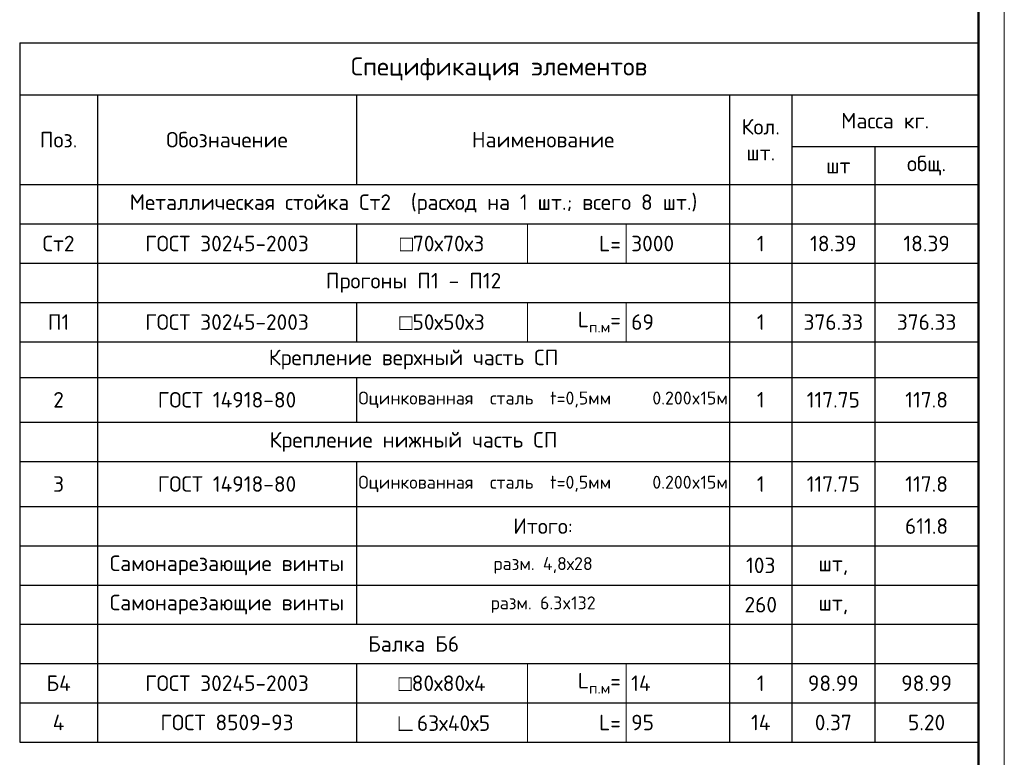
# Model space of a CAD drawing. Header units: millimetres. Extents: x 2842173 to 10151342, y -218675 to 375325.
# Tile 19 of 105: x 2951485 to 2970485, y -85643 to -71410. Entities that reach past the tile are written whole.
import ezdxf

# ---------------------------------------------------------------- set-up
doc = ezdxf.new("R2010")
doc.units = ezdxf.units.MM
doc.layers.get('Defpoints').update_dxf_attribs({"color": 255})
doc.styles.add('ICOCPEUR', font='isocpeur.ttf')
doc.styles.add('ГОСТ300', font='isocpeur.ttf')

# ---------------------------------------------------------------- blocks, each defined once
blk = doc.blocks.new('*U20')
at = {"lineweight": 9}
blk.add_line((400, 292), (400, -5), dxfattribs=at)
at = {"lineweight": 50}
blk.add_line((395, 287), (395, 0), dxfattribs=at)
blk = doc.blocks.new('*T342')
at = {"color": 0, "linetype": 'ByBlock', "lineweight": -2, "transparency": 16777216}
for p, q in [((0, 0), (18500, 0)), ((0, 0), (0, -9701.207851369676)), ((18500, 0), (18500, -13490.68153558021)), ((0, -1000), (18500, -1000)), ((1500, -1000), (1500, -13490.68153558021)), ((6500, -1000), (6500, -2733.333333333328)), ((13700, -1000), (13700, -3491.228070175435)), ((14900, -1000), (14900, -9701.207851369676)), ((14900, -2000), (18500, -2000)), ((16500, -2000), (16500, -13490.68153558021)), ((0, -2733.333333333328), (18500, -2733.333333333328)), ((0, -3491.228070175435), (18500, -3491.228070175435)), ((0, -4249.122807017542), (18500, -4249.122807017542)), ((13700, -4249.122807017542), (13700, -5007.017543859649)), ((0, -5007.017543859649), (18500, -5007.017543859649)), ((0, -5764.912280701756), (18500, -5764.912280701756)), ((0, -6452.085044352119), (18500, -6452.085044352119)), ((0, -7318.751711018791), (18500, -7318.751711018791)), ((0, -8076.646447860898), (18500, -8076.646447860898)), ((0, -8943.31311452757), (18500, -8943.31311452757)), ((13700, -8943.31311452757), (13700, -9701.207851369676)), ((0, -9701.207851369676), (18500, -9701.207851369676)), ((0, -10459.10258821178), (18500, -10459.10258821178)), ((0, -11216.99732505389), (18500, -11216.99732505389)), ((0, -11974.892061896), (18500, -11974.892061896)), ((0, -11974.892061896), (0, -13490.68153558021)), ((14900, -11974.892061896), (14900, -13490.68153558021)), ((0, -12732.7867987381), (18500, -12732.7867987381)), ((0, -13490.68153558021), (18500, -13490.68153558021))]:
    blk.add_line(p, q, dxfattribs=at)
at = {"color": 0, "lineweight": -2, "transparency": 16777216}
for p, q in [((6500, -3491.228070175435), (6500, -4249.122807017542)), ((13700, -3491.228070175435), (13700, -4249.122807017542)), ((6500, -5007.017543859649), (6500, -5764.912280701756)), ((13700, -5007.017543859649), (13700, -8943.31311452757)), ((6500, -6452.085044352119), (6500, -7318.751711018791)), ((6500, -8076.646447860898), (6500, -11216.99732505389)), ((0, -9701.207851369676), (0, -11974.892061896)), ((13700, -9701.207851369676), (13700, -13490.68153558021)), ((14900, -9701.207851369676), (14900, -11974.892061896)), ((6500, -11974.892061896), (6500, -13490.68153558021))]:
    blk.add_line(p, q, dxfattribs=at)
at = {"layer": 'Defpoints', "color": 8, "linetype": 'ByBlock', "lineweight": 0, "transparency": 16777216}
for p, q in [((9800, -3491.228070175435), (9800, -4249.122807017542)), ((11700, -3491.228070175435), (11700, -4249.122807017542)), ((9800, -5007.017543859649), (9800, -5764.912280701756)), ((11700, -5007.017543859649), (11700, -5764.912280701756)), ((9800, -11974.892061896), (9800, -13490.68153558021)), ((11700, -11974.892061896), (11700, -13490.68153558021))]:
    blk.add_line(p, q, dxfattribs=at)
at = {"color": 0, "lineweight": 25, "transparency": 16777216}
for s, insert, char_height, width, attachment_point, style in [('Спецификация элементов ', (9250, -500), 350, 18300, 5, 'ГОСТ300'), ('Масса кг.', (16700, -1500), 300, 3400, 5, 'ГОСТ300'), ('Кол. шт.', (14300, -1866.666666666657), 300, 1000, 5, 'ГОСТ300'), ('Поз.', (750, -1866.666666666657), 300, 1300, 5, 'ГОСТ300'), ('Обозначение', (4000, -1866.666666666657), 300, 4800, 5, 'ГОСТ300'), ('Наименование', (10100, -1866.666666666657), 300, 7000, 5, 'ГОСТ300'), (' шт', (15700, -2366.666666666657), 300, 1400, 5, 'ГОСТ300'), ('общ.', (17500, -2366.666666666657), 300, 1800, 5, 'ГОСТ300'), ('Металлическая стойка Ст2 {\\C7; (расход на }1 шт.;{\\C7; всего }8 шт.{\\C7;)}', (7600, -3112.280701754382), 300, 12000, 5, 'ГОСТ300'), ('Ст2', (750, -3870.175438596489), 300, 1300, 5, 'ГОСТ300'), ('ГОСТ 30245-2003', (4000, -3870.175438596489), 300, 4800, 5, 'ГОСТ300'), ('{\\fArial|b0|i0|c204|p34;□}70х70х3', (8150, -3870.175438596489), 300, 3100, 5, 'ГОСТ300'), ('L=', (11600, -3870.175438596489), 300, 1700, 6, 'ГОСТ300'), ('3000', (11800, -3870.175438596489), 300, 1800, 4, 'ГОСТ300'), ('1', (14300, -3870.175438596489), 300, 1000, 5, 'ГОСТ300'), ('18.39', (15700, -3870.175438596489), 300, 1400, 5, 'ГОСТ300'), ('18.39', (17500, -3870.175438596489), 300, 1800, 5, 'ГОСТ300'), ('{\\C256;Прогоны }П1 - П12', (7600, -4628.070175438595), 300, 12000, 5, 'ГОСТ300'), ('П1', (750, -5385.964912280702), 300, 1300, 5, 'ГОСТ300'), ('ГОСТ 30245-2003', (4000, -5385.964912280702), 300, 4800, 5, 'ГОСТ300'), ('{\\fArial|b0|i0|c204|p34;\\C256;□}50х50х3', (8150, -5385.964912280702), 300, 3100, 5, 'ГОСТ300'), ('\\A1;L{\\H0.7x;\\S^ п.м;}=', (11600, -5385.964912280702), 300, 1700, 6, 'ГОСТ300'), ('69', (11800, -5385.964912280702), 300, 1800, 4, 'ГОСТ300'), ('1', (14300, -5385.964912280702), 300, 1000, 5, 'ГОСТ300'), ('376.33', (15700, -5385.964912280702), 300, 1400, 5, 'ГОСТ300'), ('376.33', (17500, -5385.964912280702), 300, 1800, 5, 'ГОСТ300'), ('\\A1;{\\C7;Крепление верхный часть СП}', (7600, -6108.498662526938), 300, 12000, 5, 'ГОСТ300'), ('\\A1;{\\C7;Оцинкованная  сталь  t=0,5мм     0.200x15м}', (10100, -6885.418377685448), 250, 7000, 5, 'ICOCPEUR'), ('2', (750, -6885.418377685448), 300, 1300, 5, 'ICOCPEUR'), ('\\A1;{\\C7;ГОСТ 14918-80}', (4000, -6885.418377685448), 300, 4800, 5, 'ICOCPEUR'), ('1', (14300, -6885.418377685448), 300, 1000, 5, 'ICOCPEUR'), ('117.75', (15700, -6885.418377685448), 300, 1400, 5, 'ICOCPEUR'), ('117.8', (17500, -6885.418377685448), 300, 1800, 5, 'ICOCPEUR'), ('\\A1;{\\C7;Крепление нижный часть СП}', (7600, -7697.699079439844), 300, 12000, 5, 'ГОСТ300'), ('3', (750, -8509.979781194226), 300, 1300, 5, 'ICOCPEUR'), ('\\A1;{\\C7;ГОСТ 14918-80}', (4000, -8509.979781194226), 300, 4800, 5, 'ICOCPEUR'), ('\\A1;{\\C7;Оцинкованная  сталь  t=0,5мм     0.200x15м}', (10100, -8509.979781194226), 250, 7000, 5, 'ICOCPEUR'), ('1', (14300, -8509.979781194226), 300, 1000, 5, 'ICOCPEUR'), ('117.75', (15700, -8509.979781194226), 300, 1400, 5, 'ICOCPEUR'), ('117.8', (17500, -8509.979781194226), 300, 1800, 5, 'ICOCPEUR'), ('Итого:', (10100, -9322.260482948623), 300, 7000, 5, 'ICOCPEUR'), ('611.8', (17500, -9322.260482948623), 300, 1800, 5, 'ICOCPEUR'), ('Самонарезающие винты ', (4000, -10080.15521979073), 300, 4800, 5, 'ICOCPEUR'), ('разм. 4,8х28  ', (10100, -10080.15521979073), 250, 7000, 5, 'ICOCPEUR'), ('103', (14300, -10080.15521979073), 300, 1000, 5, 'ICOCPEUR'), ('шт,', (15700, -10080.15521979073), 300, 1400, 5, 'ICOCPEUR'), ('Самонарезающие винты ', (4000, -10838.04995663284), 300, 4800, 5, 'ICOCPEUR'), ('разм. 6.3x132 ', (10100, -10838.04995663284), 250, 7000, 5, 'ICOCPEUR'), ('260', (14300, -10838.04995663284), 300, 1000, 5, 'ICOCPEUR'), ('шт,', (15700, -10838.04995663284), 300, 1400, 5, 'ICOCPEUR'), ('{\\C7;Балка Б6}', (7600, -11595.94469347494), 300, 12000, 5, 'ГОСТ300'), ('ГОСТ 30245-2003', (4000, -12353.83943031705), 300, 4800, 5, 'ГОСТ300'), ('98.99', (15700, -12353.83943031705), 300, 1400, 5, 'ГОСТ300'), ('98.99', (17500, -12353.83943031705), 300, 1800, 5, 'ГОСТ300'), ('Б4', (750, -12353.83943031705), 300, 1300, 5, 'ГОСТ300'), ('{\\fArial|b0|i0|c204|p34;\\C256;□}80х80х4', (8150, -12353.83943031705), 300, 3100, 5, 'ГОСТ300'), ('\\A1;L{\\H0.7x;\\S^ п.м;}=', (11600, -12353.83943031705), 300, 1700, 6, 'ГОСТ300'), ('14', (11800, -12353.83943031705), 300, 1800, 4, 'ГОСТ300'), ('1', (14300, -12353.83943031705), 300, 1000, 5, 'ГОСТ300'), ('ГОСТ 8509-93', (4000, -13111.73416715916), 300, 4800, 5, 'ГОСТ300'), ('95', (11800, -13111.73416715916), 300, 1800, 4, 'ГОСТ300'), ('0.37', (15700, -13111.73416715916), 300, 1400, 5, 'ГОСТ300'), ('5.20', (17500, -13111.73416715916), 300, 1800, 5, 'ГОСТ300'), ('4', (750, -13111.73416715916), 300, 1300, 5, 'ГОСТ300'), ('{\\H1.08333x;\\C256;∟\\H0.92308x;\\C0;63х40х5}', (8150, -13111.73416715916), 300, 3100, 5, 'ГОСТ300'), ('\\A1;L=', (11600, -13111.73416715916), 300, 1700, 6, 'ГОСТ300'), ('14', (14300, -13111.73416715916), 300, 1000, 5, 'ГОСТ300')]:
    blk.add_mtext(s, dxfattribs=dict(at, insert=insert, char_height=char_height, width=width, attachment_point=attachment_point, style=style))

msp = doc.modelspace()

# ---------------------------------------------------------------- block references
at = {"color": 0, "ltscale": 30, "xscale": 100, "yscale": 100, "zscale": 100}
msp.add_blockref('*U20', (2930484.712351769, -99375.18060956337), dxfattribs=at)
msp.add_blockref('*T342', (2951484.712351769, -71859.21676278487))

doc.saveas('drawing.dxf')
